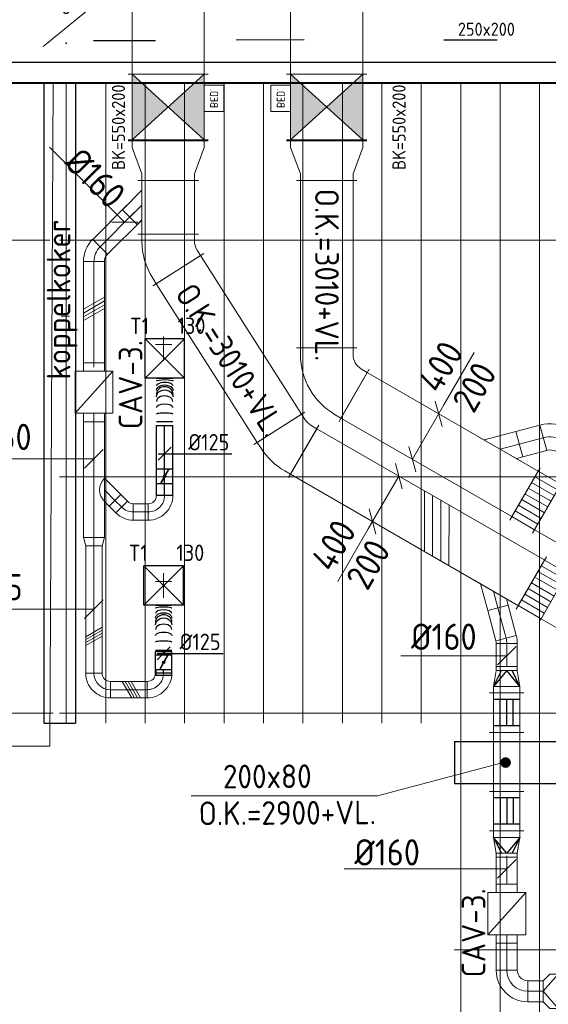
# Model space of a CAD drawing. Header units: millimetres. Extents: x -75017 to 35076, y -1757 to 51354.
# Tile 34 of 41: x -58674 to -54654, y 32231 to 39724. Entities that reach past the tile are written whole.
import ezdxf
from ezdxf.enums import TextEntityAlignment as Align

# ---------------------------------------------------------------- set-up
doc = ezdxf.new("R2010")
doc.units = ezdxf.units.MM
doc.header["$LTSCALE"] = 50
doc.linetypes.add('CENTER2', pattern=[28.575, 19.05, -3.175, 3.175, -3.175])
doc.linetypes.add('HIDDEN', pattern=[9.525, 6.35, -3.175])
for name, color, linetype in [('60', 3, 'Continuous'), ('BALKEN', 7, 'Continuous'), ('SCHACHT-SPARING', 7, 'Continuous'), ('WL570---_DEMONTEREN_HL', 1, 'Continuous'), ('WL570---_TOEVOER', 200, 'Continuous'), ('WL570---_TOEVOER_HL', 1, 'Continuous'), ('WL570---_TOEVOER_RST', 200, 'Continuous'), ('WL570---_TOEVOER_RST_HL', 1, 'Continuous'), ('WL5771--_T_KANAAL-H', 1, 'Continuous'), ('WL5771--_T_KANAAL-H2', 1, 'Continuous'), ('WL5772--_R_KANAAL-H', 1, 'Continuous'), ('WM570---_DEMONTEREN', 1, 'Continuous'), ('WM570---_DEMONTEREN_PR', 1, 'Continuous'), ('WM570---_TOEVOER', 2, 'Continuous'), ('WM570---_TOEVOER_PR', 2, 'Continuous'), ('WM570---_TOEVOER_RST_PR', 1, 'Continuous')]:
    doc.layers.add(name, color=color, linetype=linetype)
for name, color, linetype, lineweight in [('WL570---_BESTAAND-ALGMEEN', 161, 'Continuous', 0), ('WL570---_BESTAAND-HARTLIJN', 161, 'Continuous', 0), ('WL570---_BESTAAND-MAATVOERING', 160, 'Continuous', 0), ('WL570---_BESTAAND-RETOUR', 100, 'Continuous', 0), ('WL570---_BESTAAND-TOEVOER', 200, 'Continuous', 0), ('WL570---_DEMONTEREN', 10, 'Continuous', 0)]:
    doc.layers.add(name, color=color, linetype=linetype, lineweight=lineweight)
doc.layers.get('WL570---_DEMONTEREN').off()
doc.styles.add('BURO-025', font='ISO96.shx', dxfattribs={"height": 125})
doc.styles.add('ISO', font='ISO', dxfattribs={"height": 162})
doc.styles.add('MAATVOERING', font='ISO')

# ---------------------------------------------------------------- blocks, each defined once
blk = doc.blocks.new('MVLINE')
blk.add_line((35.4, -35.4), (-35.4, 35.4))
blk = doc.blocks.new('OAF16000045L')
blk.add_line((-163.1, 0), (163.1, 0))
blk.add_lwpolyline([(-113.1, 0), (-148.5, 35.4), (-35.4, 148.5), (113.1, 0)])
at = {"layer": 'WL570---_BESTAAND-HARTLIJN'}
blk.add_line((-91.9, 91.9), (0, 0), dxfattribs=at)
blk = doc.blocks.new('OTS12512516000H')
blk.add_lwpolyline([(-130, -62.5), (130, -62.5), (130, 62.5), (80, 112.5), (-80, 112.5), (-130, 62.5)], close=True)
at = {"layer": 'WL570---_BESTAAND-HARTLIJN'}
blk.add_line((-130, 0), (130, 0), dxfattribs=at)
at = {"layer": 'WL570---_BESTAAND-TOEVOER'}
blk.add_lwpolyline([(-130, 0), (0, 112.5), (130, 0)], dxfattribs=at)
blk = doc.blocks.new('KARO')
for p, q in [((1, 0.5), (0, 0.5)), ((0, -0.5), (1, -0.5))]:
    blk.add_line(p, q)
at = {"invisible_edges": 15}
blk.add_3dface([(0, 0.5), (0, -0.5), (1, -0.5), (1, 0.5)], dxfattribs=at)
at = {"layer": 'WL570---_BESTAAND-HARTLIJN'}
blk.add_line((0, 0), (1, 0), dxfattribs=at)
blk = doc.blocks.new('OSV1601250650G')
blk.add_lwpolyline([(0, -80), (65.3, -62.5), (65.3, 62.5), (0, 80)], close=True)
at = {"layer": 'WL570---_BESTAAND-HARTLIJN'}
blk.add_line((0, 0), (65.3, 0), dxfattribs=at)
blk = doc.blocks.new('OZA1600125045R')
blk.add_lwpolyline([(88.4, 0), (123.7, 35.4), (35.4, 123.7), (-88.4, 0)])
at = {"layer": 'WL570---_BESTAAND-HARTLIJN'}
blk.add_line((0, 0), (79.5, 79.5), dxfattribs=at)
at = {"layer": 'WL570---_BESTAAND-TOEVOER'}
blk.add_arc((0, 88.4), 125, 225, 315, dxfattribs=at)
blk = doc.blocks.new('OBO12500045H')
blk.add_lwpolyline([(62.5, -51.8, 0.198912), (7.6, 80.8), (-80.8, -7.6, -0.198912), (-62.5, -51.8)], format="xyb", close=True)
at = {"invisible_edges": 15}
for points in [[(-77.1, -11.6), (18.6, 68.7), (7.6, 80.8), (-80.8, -7.6)], [(-73.8, -15.9), (28.6, 55.8), (18.6, 68.7), (-77.1, -11.6)], [(-70.9, -20.5), (37.4, 42), (28.6, 55.8), (-73.8, -15.9)], [(-68.4, -25.4), (44.9, 27.5), (37.4, 42), (-70.9, -20.5)], [(-66.3, -30.4), (51.2, 12.4), (44.9, 27.5), (-68.4, -25.4)], [(-64.6, -35.6), (56.1, -3.2), (51.2, 12.4), (-66.3, -30.4)], [(-63.4, -40.9), (59.7, -19.2), (56.1, -3.2), (-64.6, -35.6)], [(-62.7, -46.3), (61.8, -35.4), (59.7, -19.2), (-63.4, -40.9)], [(-62.5, -51.8), (62.5, -51.8), (61.8, -35.4), (-62.7, -46.3)]]:
    blk.add_3dface(points, dxfattribs=at)
at = {"layer": 'WL570---_BESTAAND-HARTLIJN'}
blk.add_arc((-125, -51.8), 125, 0, 45, dxfattribs=at)
blk = doc.blocks.new('OBO16000015H')
blk.add_lwpolyline([(80, -21.1, 0.065543), (71.8, 41.1), (-82.7, -0.4, -0.065543), (-80, -21.1)], format="xyb", close=True)
at = {"invisible_edges": 15}
for points in [[(-82.2, -2.6), (73.5, 34.3), (71.8, 41.1), (-82.7, -0.4)], [(-81.7, -4.9), (75, 27.5), (73.5, 34.3), (-82.2, -2.6)], [(-81.2, -7.2), (76.4, 20.6), (75, 27.5), (-81.7, -4.9)], [(-80.8, -9.5), (77.5, 13.7), (76.4, 20.6), (-81.2, -7.2)], [(-80.5, -11.8), (78.4, 6.8), (77.5, 13.7), (-80.8, -9.5)], [(-80.3, -14.1), (79.1, -0.1), (78.4, 6.8), (-80.5, -11.8)], [(-80.1, -16.4), (79.6, -7.1), (79.1, -0.1), (-80.3, -14.1)], [(-80, -18.7), (79.9, -14.1), (79.6, -7.1), (-80.1, -16.4)], [(-80, -21.1), (80, -21.1), (79.9, -14.1), (-80, -18.7)]]:
    blk.add_3dface(points, dxfattribs=at)
at = {"layer": 'WL570---_BESTAAND-HARTLIJN'}
blk.add_arc((-160, -21.1), 160, 0, 15, dxfattribs=at)
blk = doc.blocks.new('$RPIJL')
for points in [[(10, 17.3, 0, 16.7, 0), (35, 60.6, 0, 0, 0), (94.3, 163.4, 0, 0, 0)], [(-94.3, -163.4, 0, 16.7, 0), (-69.3, -120.1, 0, 0, 0), (-10, -17.3, 0, 0, 0)]]:
    blk.add_lwpolyline(points, format="xyseb")
blk.add_circle((0, 0), 20)
blk = doc.blocks.new('OBO16000090H')
blk.add_lwpolyline([(80, -160, 0.414214), (-160, 80), (-160, -80, -0.414214), (-80, -160)], format="xyb", close=True)
at = {"invisible_edges": 15}
for points in [[(-146.1, -81.2), (-118.3, 76.4), (-160, 80), (-160, -80)], [(-132.6, -84.8), (-77.9, 65.5), (-118.3, 76.4), (-146.1, -81.2)], [(-120, -90.7), (-40, 47.8), (-77.9, 65.5), (-132.6, -84.8)], [(-108.6, -98.7), (-5.7, 23.9), (-40, 47.8), (-120, -90.7)], [(-98.7, -108.6), (23.9, -5.7), (-5.7, 23.9), (-108.6, -98.7)], [(-90.7, -120), (47.8, -40), (23.9, -5.7), (-98.7, -108.6)], [(-84.8, -132.6), (65.5, -77.9), (47.8, -40), (-90.7, -120)], [(-81.2, -146.1), (76.4, -118.3), (65.5, -77.9), (-84.8, -132.6)], [(-80, -160), (80, -160), (76.4, -118.3), (-81.2, -146.1)]]:
    blk.add_3dface(points, dxfattribs=at)
at = {"layer": 'WL570---_BESTAAND-HARTLIJN'}
blk.add_arc((-160, -160), 160, 0, 90, dxfattribs=at)
blk = doc.blocks.new('VBX1251250012525000')
for points in [[(50, 62.5), (0, 62.5), (0, -62.5), (50, -62.5)], [(300, -62.5), (350, -62.5), (350, 62.5), (300, 62.5)]]:
    blk.add_lwpolyline(points)
blk.add_lwpolyline([(50, -112.5), (300, -112.5), (300, 112.5), (50, 112.5)], close=True)
at = {"layer": 'WL570---_BESTAAND-HARTLIJN'}
blk.add_line((300, 0), (350, 0), dxfattribs=at)
at = {"layer": 'WL570---_BESTAAND-TOEVOER'}
blk.add_line((50, -112.5), (300, 112.5), dxfattribs=at)
blk = doc.blocks.new('OBO12500090H')
blk.add_lwpolyline([(62.5, -125, 0.414214), (-125, 62.5), (-125, -62.5, -0.414214), (-62.5, -125)], format="xyb", close=True)
at = {"invisible_edges": 15}
for points in [[(-114.1, -63.4), (-92.4, 59.7), (-125, 62.5), (-125, -62.5)], [(-103.6, -66.3), (-60.9, 51.2), (-92.4, 59.7), (-114.1, -63.4)], [(-93.8, -70.9), (-31.2, 37.4), (-60.9, 51.2), (-103.6, -66.3)], [(-84.8, -77.1), (-4.5, 18.6), (-31.2, 37.4), (-93.8, -70.9)], [(-77.1, -84.8), (18.6, -4.5), (-4.5, 18.6), (-84.8, -77.1)], [(-70.9, -93.8), (37.4, -31.2), (18.6, -4.5), (-77.1, -84.8)], [(-66.3, -103.6), (51.2, -60.9), (37.4, -31.2), (-70.9, -93.8)], [(-63.4, -114.1), (59.7, -92.4), (51.2, -60.9), (-66.3, -103.6)], [(-62.5, -125), (62.5, -125), (59.7, -92.4), (-63.4, -114.1)]]:
    blk.add_3dface(points, dxfattribs=at)
at = {"layer": 'WL570---_BESTAAND-HARTLIJN'}
blk.add_arc((-125, -125), 125, 0, 90, dxfattribs=at)
blk = doc.blocks.new('OBO12500090ZH')
blk.add_lwpolyline([(-62.5, -125), (62.5, -125), (62.5, 0, 1), (-62.5, 0)], format="xyb", close=True)
at = {"layer": 'WL570---_BESTAAND-HARTLIJN'}
for points in [[(-62.5, 0), (62.5, 0)], [(0, -125), (0, 62.5)]]:
    blk.add_lwpolyline(points, dxfattribs=at)
blk = doc.blocks.new('OAF20000045R')
blk.add_line((-191.4, 0), (191.4, 0))
blk.add_lwpolyline([(-141.4, 0), (35.4, 176.8), (176.8, 35.4), (141.4, 0)])
at = {"layer": 'WL570---_BESTAAND-HARTLIJN'}
blk.add_line((106.1, 106.1), (0, 0), dxfattribs=at)
blk = doc.blocks.new('OBO20000045H')
blk.add_lwpolyline([(100, -82.8, 0.198912), (12.1, 129.3), (-129.3, -12.1, -0.198912), (-100, -82.8)], format="xyb", close=True)
at = {"invisible_edges": 15}
for points in [[(-123.4, -18.6), (29.8, 110), (12.1, 129.3), (-129.3, -12.1)], [(-118.1, -25.5), (45.7, 89.2), (29.8, 110), (-123.4, -18.6)], [(-113.4, -32.8), (59.8, 67.2), (45.7, 89.2), (-118.1, -25.5)], [(-109.4, -40.6), (71.9, 43.9), (59.8, 67.2), (-113.4, -32.8)], [(-106, -48.6), (81.9, 19.8), (71.9, 43.9), (-109.4, -40.6)], [(-103.4, -57), (89.8, -5.2), (81.9, 19.8), (-106, -48.6)], [(-101.5, -65.5), (95.4, -30.7), (89.8, -5.2), (-103.4, -57)], [(-100.4, -74.1), (98.9, -56.7), (95.4, -30.7), (-101.5, -65.5)], [(-100, -82.8), (100, -82.8), (98.9, -56.7), (-100.4, -74.1)]]:
    blk.add_3dface(points, dxfattribs=at)
at = {"layer": 'WL570---_BESTAAND-HARTLIJN'}
blk.add_arc((-200, -82.8), 200, 0, 45, dxfattribs=at)
blk = doc.blocks.new('KARH')
for p, q in [((1, 0.5), (0, 0.5)), ((0, -0.5), (1, -0.5))]:
    blk.add_line(p, q)
at = {"invisible_edges": 15}
blk.add_3dface([(0, 0.5), (0, -0.5), (1, -0.5), (1, 0.5)], dxfattribs=at)
blk = doc.blocks.new('VBK55020000050000')
for p, q in [((0, -305), (0, 305)), ((500, -305), (500, 305))]:
    blk.add_line(p, q)
blk.add_lwpolyline([(0, -275), (500, -275), (500, 275), (0, 275)], close=True)
blk.add_lwpolyline([(0, -275), (500, -275), (500, 275), (0, 275)], close=True)
at = {"layer": 'WL5771--_T_KANAAL-H'}
for p, q in [((0, -275), (500, 275)), ((0, 275), (500, -275))]:
    blk.add_line(p, q, dxfattribs=at)
at = {"layer": 'WL5771--_T_KANAAL-H2'}
for points in [[(0, 275), (500, 275), (250, 0)], [(0, -275), (500, -275), (250, 0)]]:
    blk.add_solid(points, dxfattribs=at)
blk = doc.blocks.new('VTR5502004002007530-0')
for p, q in [((0, -305), (0, 305)), ((300, -230), (300, 230))]:
    blk.add_line(p, q)
blk.add_lwpolyline([(0, -275), (50, -275), (250, -200), (300, -200), (300, 200), (250, 200), (50, 275), (0, 275)], close=True)
blk = doc.blocks.new('OBO16000045H')
blk.add_lwpolyline([(80, -66.3, 0.198912), (9.7, 103.4), (-103.4, -9.7, -0.198912), (-80, -66.3)], format="xyb", close=True)
at = {"invisible_edges": 15}
for points in [[(-98.7, -14.9), (23.9, 88), (9.7, 103.4), (-103.4, -9.7)], [(-94.5, -20.4), (36.6, 71.4), (23.9, 88), (-98.7, -14.9)], [(-90.7, -26.3), (47.8, 53.7), (36.6, 71.4), (-94.5, -20.4)], [(-87.5, -32.5), (57.5, 35.2), (47.8, 53.7), (-90.7, -26.3)], [(-84.8, -38.9), (65.5, 15.8), (57.5, 35.2), (-87.5, -32.5)], [(-82.7, -45.6), (71.8, -4.2), (65.5, 15.8), (-84.8, -38.9)], [(-81.2, -52.4), (76.4, -24.6), (71.8, -4.2), (-82.7, -45.6)], [(-80.3, -59.3), (79.1, -45.4), (76.4, -24.6), (-81.2, -52.4)], [(-80, -66.3), (80, -66.3), (79.1, -45.4), (-80.3, -59.3)]]:
    blk.add_3dface(points, dxfattribs=at)
at = {"layer": 'WL570---_BESTAAND-HARTLIJN'}
blk.add_arc((-160, -66.3), 160, 0, 45, dxfattribs=at)
blk = doc.blocks.new('VBO4002004002005050-1')
for p, q in [((115.7, 246.7), (-272.5, -0.2)), ((-230, -146.1), (230, -146.1))]:
    blk.add_line(p, q)
blk.add_lwpolyline([(-200, -146.1), (200, -146.1), (200, -96.1, 0.142596), (117.2, 188.4), (90.4, 230.6), (-247.1, 15.9), (-220.3, -26.3, -0.142596), (-200, -96.1)], format="xyb", close=True)
blk = doc.blocks.new('VBO4002004002005050-2')
for p, q in [((143.4, 222.4), (-264.4, 9.7)), ((-230, -130.9), (230, -130.9))]:
    blk.add_line(p, q)
blk.add_lwpolyline([(-200, -130.9), (200, -130.9), (200, -80.9, 0.12074), (140, 164.2), (116.8, 208.5), (-237.8, 23.6), (-214.7, -20.8, -0.12074), (-200, -80.9)], format="xyb", close=True)
blk = doc.blocks.new('VBO4002004002005050-3')
for p, q in [((-93.3, 319.4), (-323.3, -78.9)), ((-230, -240.5), (230, -240.5))]:
    blk.add_line(p, q)
blk.add_lwpolyline([(-200, -240.5), (200, -240.5), (200, -190.5, 0.267949), (-65, 268.5), (-108.3, 293.5), (-308.3, -52.9), (-265, -77.9, -0.267949), (-200, -190.5)], format="xyb", close=True)
blk = doc.blocks.new('BEDIENING')
blk.add_lwpolyline([(0, -100), (0, 100), (150, 100), (150, -100)], close=True)
at = {"layer": 'WL570---_BESTAAND-RETOUR', "style": 'ISO'}
blk.add_text('BED.', height=60, rotation=90, dxfattribs=at).set_placement((75, 0), align=Align.MIDDLE_CENTER)
blk = doc.blocks.new('VV340020040015002000GO')
for p, q in [((0, -230), (0, 230)), ((200, -230), (200, 230)), ((0, 200), (200, 200)), ((0, -200), (200, -200))]:
    blk.add_line(p, q)
at = {"layer": 'WL570---_BESTAAND-RETOUR'}
for p, q in [((0, -200), (0, 200)), ((0, 150), (200, 150)), ((200, -200), (200, 200)), ((0, 100), (200, 100)), ((0, 50), (200, 50)), ((0, 0), (200, 0)), ((0, -50), (200, -50)), ((0, -100), (200, -100)), ((0, -150), (200, -150))]:
    blk.add_line(p, q, dxfattribs=at)
blk = doc.blocks.new('VRO2008000160200003-0')
for p, q in [((0, 130), (0, -130)), ((50, -100), (50, 100)), ((170, -80), (170, 80))]:
    blk.add_line(p, q)
blk.add_lwpolyline([(0, 100), (0, -100), (50, -100), (170, -80), (200, -80), (200, 80), (170, 80), (50, 100)], close=True)
at = {"layer": 'WL5772--_R_KANAAL-H'}
for p, q in [((50, 100), (170, 40)), ((50, -100), (170, -40))]:
    blk.add_line(p, q, dxfattribs=at)
blk.add_lwpolyline([(50, -100), (170, 0), (50, 100)], dxfattribs=at)
blk = doc.blocks.new('VSP200802008020030000')
for p, q in [((0, -130), (0, 130)), ((300, -130), (300, 130))]:
    blk.add_line(p, q)
blk.add_lwpolyline([(0, -100), (300, -100), (300, 100), (0, 100)], close=True)
at = {"layer": 'WL5772--_R_KANAAL-H'}
for p, q in [((50, -100), (50, 100)), ((250, -100), (250, 100)), ((50, 50), (250, 50)), ((50, 0), (250, 0)), ((50, -50), (250, -50))]:
    blk.add_line(p, q, dxfattribs=at)
blk = doc.blocks.new('UISO')
for p, q in [((0, 0.18), (1, 0.757)), ((0, 0), (1, 0.577))]:
    blk.add_line(p, q)
at = {"layer": 'WL570---_BESTAAND-TOEVOER'}
for p, q in [((0, 0.36), (1, 0.937)), ((0, -0.18), (1, 0.397))]:
    blk.add_line(p, q, dxfattribs=at)
blk = doc.blocks.new('Block plafond 7e midden')
at = {"color": 8, "linetype": 'Continuous', "lineweight": 13}
for p, q in [((9885, -5460), (9910, -409.6)), ((10010, -412.2), (10010, -5287.6)), ((10310, -410), (10310, -5285)), ((10610, -410), (10610, -5285)), ((10910, -410), (10910, -5285)), ((11210, -410), (11210, -5285)), ((11510, -410), (11510, -5285)), ((11810, -410), (11810, -5285)), ((12110, -410), (12110, -5285)), ((12410, -410), (12410, -5285)), ((12710, -410), (12710, -5285)), ((13010, -410), (13010, -17210)), ((13310, -410), (13310, -17210)), ((13610, -410), (13610, -17210)), ((7510, -1610), (9885, -1610)), ((9960, -1610), (16171.1, -1610)), ((9960, -3410), (16776.7, -3410)), ((7510, -5210), (9910, -5210)), ((9960, -5210), (17197.6, -5210)), ((9585, -5460), (9885, -5460)), ((17445.9, -7010), (12960, -7010))]:
    blk.add_line(p, q, dxfattribs=at)
at = {"color": 8, "linetype": 'Continuous', "lineweight": 13, "flags": 128}
blk.add_lwpolyline([(15437.9, 40), (13835, 40), (13835, -410), (2509.8, -410), (2509.8, 0), (0, 0), (0, -17620)], dxfattribs=at)
blk = doc.blocks.new('*U592')
at = {"color": 0, "ltscale": 10}
for p, q in [((150, 150, -2500), (-150, 150, -2500)), ((-150, -150, -2500), (-150, 150, -2500)), ((150, -150, -2500), (-150, 150, -2500)), ((-150, -150, -2500), (150, 150, -2500)), ((150, -150, -2500), (150, 150, -2500)), ((150, -150, -2500), (-150, -150, -2500))]:
    blk.add_line(p, q, dxfattribs=at)
at = {"layer": 'WL570---_TOEVOER_RST_HL', "linetype": 'CENTER2'}
blk.add_circle((0, 0, -2500), 0.075, dxfattribs=at)
at = {"layer": 'WL570---_TOEVOER_RST', "color": 2, "style": 'BURO-025'}
for tag in ['MC', 'Q']:
    blk.add_attdef(tag, text='', height=125, dxfattribs=at).set_placement((0, 0), align=Align.MIDDLE)
at = {"layer": 'WM570---_TOEVOER_RST_PR', "color": 2, "style": 'BURO-025'}
blk.add_attdef('POSNR', text='', height=125, dxfattribs=at).set_placement((0, 0), align=Align.MIDDLE)
blk = doc.blocks.new('*U609')
at = {"color": 0, "ltscale": 10}
for p, q in [((0, 62.5, -2700), (89.8, 62.5, -2700)), ((0, -62.5, -2700), (0, 62.5, -2700)), ((0, -62.5, -2700), (89.8, -62.5, -2700))]:
    blk.add_line(p, q, dxfattribs=at)
at = {"layer": 'WL570---_TOEVOER_HL', "linetype": 'CENTER2'}
blk.add_line((0, 0, -2700), (89.8, 0, -2700), dxfattribs=at)
at = {"layer": 'WM570---_TOEVOER_PR', "color": 2, "style": 'BURO-025'}
blk.add_attdef('POSNR', text='', height=125, dxfattribs=at).set_placement((0, 0), align=Align.MIDDLE)
blk = doc.blocks.new('*U610')
at = {"color": 0, "ltscale": 10}
for p, q in [((0, 62.5, -2700), (26.4, 62.5, -2700)), ((26.4, 62.5, -2700), (26.4, -62.5, -2700)), ((0, -62.5, -2700), (26.4, -62.5, -2700))]:
    blk.add_line(p, q, dxfattribs=at)
at = {"layer": 'WL570---_TOEVOER_HL', "linetype": 'CENTER2'}
blk.add_line((0, 0, -2700), (26.4, 0, -2700), dxfattribs=at)
at = {"layer": 'WM570---_TOEVOER_PR', "color": 2, "style": 'BURO-025'}
blk.add_attdef('POSNR', text='', height=125, dxfattribs=at).set_placement((0, 0), align=Align.MIDDLE)
blk = doc.blocks.new('*U611')
at = {"color": 0, "ltscale": 10}
for p, q in [((0, 62.5, -2700), (26.4, 62.5, -2700)), ((0, -62.5, -2700), (0, 62.5, -2700)), ((0, -62.5, -2700), (26.4, -62.5, -2700))]:
    blk.add_line(p, q, dxfattribs=at)
at = {"layer": 'WL570---_TOEVOER_HL', "linetype": 'CENTER2'}
blk.add_line((0, 0, -2700), (26.4, 0, -2700), dxfattribs=at)
at = {"layer": 'WM570---_TOEVOER_PR', "color": 2, "style": 'BURO-025'}
blk.add_attdef('POSNR', text='', height=125, dxfattribs=at).set_placement((0, 0), align=Align.MIDDLE)
blk = doc.blocks.new('*U612')
at = {"ltscale": 10}
for p, q in [((-56.5, 59.4, -2700), (-100.8, 59.4, -2700)), ((-100.8, -59.4, -2700), (-100.8, 59.4, -2700)), ((-56.5, 62.5, -2700), (56.4, 62.5, -2700)), ((-56.5, -62.5, -2700), (-56.5, 62.5, -2700)), ((-49.4, 27.3, -2700), (-48.4, 29.1, -2700)), ((48.4, -29.1, -2700), (-49.4, 27.3, -2700)), ((49.4, -27.3, -2700), (-48.4, 29.1, -2700)), ((56.4, 62.5, -2700), (56.4, -62.5, -2700)), ((-56.5, -59.4, -2700), (-100.8, -59.4, -2700)), ((-56.5, -62.5, -2700), (56.4, -62.5, -2700)), ((48.4, -29.1, -2700), (49.4, -27.3, -2700))]:
    blk.add_line(p, q, dxfattribs=at)
blk.add_circle((0, 0, -2700), 9.41, dxfattribs=at)
at = {"layer": 'WL570---_TOEVOER', "color": 2, "style": 'BURO-025'}
blk.add_attdef('I', text='', height=125, dxfattribs=at).set_placement((0, 0), align=Align.MIDDLE)
at = {"layer": 'WM570---_TOEVOER_PR', "color": 2, "style": 'BURO-025'}
blk.add_attdef('POSNR', text='', height=125, dxfattribs=at).set_placement((0, 0), align=Align.MIDDLE)
blk = doc.blocks.new('*U613')
at = {"color": 0, "ltscale": 10}
for p, q in [((0, 62.5, -2700), (0, -62.5, -2700)), ((35.2, 62.5, -2700), (35.2, -62.5, -2700)), ((378.4, 62.6, -2700), (378.4, -62.4, -2700))]:
    blk.add_line(p, q, dxfattribs=at)
for centre, major_axis, ratio, start_param, end_param in [((97.1, 0, -2700), (0, -62.5), 0.142069, 0.000005, 3.141598), ((193.3, 0, -2700), (0, -62.5), 0.655019, 0.000043, 3.141636), ((252.4, 0, -2700), (0, 62.5), 0.843238, 3.141483, 6.283075), ((316.4, 0, -2700), (0, 62.5), 0.414963, 3.141574, 6.283166)]:
    blk.add_ellipse(centre, major_axis=major_axis, ratio=ratio, start_param=start_param, end_param=end_param, dxfattribs=at)
at = {"color": 0, "ltscale": 10, "extrusion": (0, 0, -1)}
for centre, major_axis, ratio, start_param, end_param in [((148.3, 0, -2700), (0, 62.5), 0.414963, 0.000019, 3.141612), ((228.6, 0, -2700), (0, 62.5), 0.843238, 0.00011, 3.141703), ((280.5, 0, -2700), (0, -62.5), 0.655019, 3.141549, 6.283142), ((357.2, 0.1, -2700), (0, -62.5), 0.142069, 3.141587, 6.28318)]:
    blk.add_ellipse(centre, major_axis=major_axis, ratio=ratio, start_param=start_param, end_param=end_param, dxfattribs=at)
at = {"layer": 'WM570---_TOEVOER_PR', "color": 2, "style": 'BURO-025'}
blk.add_attdef('POSNR', text='', height=125, dxfattribs=at).set_placement((0, 0), align=Align.MIDDLE)
blk = doc.blocks.new('*U614')
at = {"ltscale": 10}
for p, q in [((-56.5, 62.5, -2700), (56.4, 62.5, -2700)), ((-56.5, -62.5, -2700), (-56.5, 62.5, -2700)), ((-49.4, 27.3, -2700), (-48.4, 29.1, -2700)), ((48.4, -29.1, -2700), (-49.4, 27.3, -2700)), ((49.4, -27.3, -2700), (-48.4, 29.1, -2700)), ((56.4, 62.5, -2700), (56.4, -62.5, -2700)), ((-56.5, -62.5, -2700), (56.4, -62.5, -2700)), ((48.4, -29.1, -2700), (49.4, -27.3, -2700))]:
    blk.add_line(p, q, dxfattribs=at)
blk.add_circle((0, 0, -2700), 9.41, dxfattribs=at)
at = {"layer": 'WL570---_TOEVOER', "color": 2, "style": 'BURO-025'}
blk.add_attdef('I', text='', height=125, dxfattribs=at).set_placement((0, 0), align=Align.MIDDLE)
at = {"layer": 'WM570---_TOEVOER_PR', "color": 2, "style": 'BURO-025'}
blk.add_attdef('POSNR', text='', height=125, dxfattribs=at).set_placement((0, 0), align=Align.MIDDLE)
blk = doc.blocks.new('*U615')
at = {"color": 0, "ltscale": 10}
for p, q in [((0, 62.5, -2700), (329.8, 62.5, -2700)), ((329.8, 62.5, -2700), (329.8, -62.5, -2700)), ((0, -62.5, -2700), (329.8, -62.5, -2700))]:
    blk.add_line(p, q, dxfattribs=at)
at = {"layer": 'WL570---_TOEVOER_HL', "linetype": 'CENTER2'}
blk.add_line((0, 0, -2700), (329.8, 0, -2700), dxfattribs=at)
at = {"layer": 'WM570---_TOEVOER_PR', "color": 2, "style": 'BURO-025'}
blk.add_attdef('POSNR', text='', height=125, dxfattribs=at).set_placement((0, 0), align=Align.MIDDLE)
blk = doc.blocks.new('*U616')
at = {"color": 0, "ltscale": 10}
for p, q in [((0, 62.5, -2700), (0, -62.5, -2700)), ((29.5, 62.5, -2700), (29.5, -62.5, -2700)), ((360.3, 60.9, -2700), (360.3, -64.1, -2700))]:
    blk.add_line(p, q, dxfattribs=at)
for centre, major_axis, ratio, start_param, end_param in [((86, 0, -2700), (-0.1, -62.5), 0.144449, 6.283014, 9.424607), ((183.5, -0.4, -2700), (-0.5, -62.5), 0.664157, 6.281807, 9.4234), ((241.5, -1.1, -2700), (0.8, 62.5), 0.852474, 3.145211, 6.279567), ((301.5, -1.5, -2700), (0.2, 62.5), 0.421535, 3.142187, 6.28378)]:
    blk.add_ellipse(centre, major_axis=major_axis, ratio=ratio, start_param=start_param, end_param=end_param, dxfattribs=at)
at = {"color": 0, "ltscale": 10, "extrusion": (0, 0, -1)}
for centre, major_axis, ratio, start_param, end_param in [((138, -0.1, -2700), (0.2, 62.5), 0.421535, 6.282591, 9.424183), ((218.8, -0.7, -2700), (0.8, 62.5), 0.852474, 6.279567, 9.42116), ((267.7, -1.3, -2700), (-0.5, -62.5), 0.664157, 3.142971, 6.284564), ((340.1, -1.6, -2700), (-0.1, -62.5), 0.144449, 3.141764, 6.283356)]:
    blk.add_ellipse(centre, major_axis=major_axis, ratio=ratio, start_param=start_param, end_param=end_param, dxfattribs=at)
at = {"layer": 'WM570---_TOEVOER_PR', "color": 2, "style": 'BURO-025'}
blk.add_attdef('POSNR', text='', height=125, dxfattribs=at).set_placement((0, 0), align=Align.MIDDLE)
blk = doc.blocks.new('*U617')
at = {"color": 0, "ltscale": 10}
for p, q in [((0, 62.5), (420.9, 62.5)), ((0, -62.5), (0, 62.5)), ((420.9, 62.5), (420.9, -62.5)), ((0, -62.5), (420.9, -62.5))]:
    blk.add_line(p, q, dxfattribs=at)
at = {"layer": 'WL570---_DEMONTEREN_HL', "linetype": 'CENTER2'}
blk.add_line((0, 0), (420.9, 0), dxfattribs=at)
at = {"layer": 'WM570---_DEMONTEREN_PR', "color": 2, "style": 'BURO-025'}
blk.add_attdef('POSNR', text='', height=125, dxfattribs=at).set_placement((0, 0), align=Align.MIDDLE)
blk = doc.blocks.new('*U632')
at = {"layer": 'WM570---_DEMONTEREN', "color": 0, "ltscale": 10}
for p, q in [((-50, -50), (50, 50)), ((-50, 0), (510.5, 0))]:
    blk.add_line(p, q, dxfattribs=at)
at = {"layer": 'WM570---_DEMONTEREN', "color": 0, "style": 'BURO-025'}
blk.add_text('%%c125', height=125, dxfattribs=at).set_placement((180.2, 25))
blk = doc.blocks.new('*U633')
at = {"layer": 'WM570---_TOEVOER', "color": 0, "ltscale": 10}
for p, q in [((-50, -50), (50, 50)), ((-50, 0), (451.6, 0))]:
    blk.add_line(p, q, dxfattribs=at)
at = {"layer": 'WM570---_TOEVOER', "color": 0, "style": 'BURO-025'}
blk.add_text('%%c125', height=125, dxfattribs=at).set_placement((121.2, 25))

msp = doc.modelspace()

# ---------------------------------------------------------------- linework, layer by layer
at = {"layer": '60', "linetype": 'Continuous'}
for p, q in [((-58112.1, 39566.5), (-57640, 39566.5)), ((-57026.7, 39571.9), (-56510, 39572.5)), ((-55447.8, 39571.5), (-55043.3, 39571.5))]:
    msp.add_line(p, q, dxfattribs=at)
for points in [[(-55145, 40027.5, 0, 33.3, 0), (-55195, 39940.9, 0, 0, 0), (-55432.3, 39529.9, 0, 0, 0)], [(-57327.2, 39927.5, 0, 33.3, 0), (-57377.2, 39840.9, 0, 0, 0), (-57614.5, 39429.9, 0, 0, 0)]]:
    msp.add_lwpolyline(points, format="xyseb", dxfattribs=at)
at = {"layer": 'BALKEN'}
for p, q in [((-68519.1, 39401.2), (-52647.2, 39401.2)), ((-68519.1, 39241.2), (-52647.2, 39241.2)), ((-58489.8, 39241.2), (-58489.8, 34370.8)), ((-58249.8, 39241.2), (-58249.8, 34370.8)), ((-58489.8, 34370.8), (-58249.8, 34370.8)), ((-55367.6, 34230.8), (-51015.4, 34230.8)), ((-55367.6, 34230.8), (-55367.6, 33910.8)), ((-55367.6, 33910.8), (-51015.4, 33910.8))]:
    msp.add_line(p, q, dxfattribs=at)
at = {"layer": 'SCHACHT-SPARING'}
msp.add_point((-58320, 39545.8), dxfattribs=at)
at = {"layer": 'WL570---_BESTAAND-MAATVOERING'}
for p, q in [((-58494.8, 39520.8), (-57926.4, 39984.6)), ((-54975.9, 34076.1), (-55952.4, 33818.5)), ((-57368.7, 33818.5), (-55952.4, 33818.5))]:
    msp.add_line(p, q, dxfattribs=at)
at = {"layer": 'WL570---_BESTAAND-MAATVOERING', "linetype": 'HIDDEN'}
msp.add_lwpolyline([(-56632.3, 39454.9, 0, 33.3, 0), (-56582.3, 39541.5, 0, 0, 0), (-56345, 39952.5, 0, 0, 0)], format="xyseb", dxfattribs=at)
at = {"layer": 'WL570---_BESTAAND-MAATVOERING'}
for points in [[(-57876, 38182.5), (-58004.7, 38311.1), (-58447.5, 38753.9)], [(-55687.4, 36379.1), (-55448.8, 36792.3), (-55218.1, 37192)], [(-58109.3, 36382.1), (-58533.1, 36382.1), (-59159.3, 36382.1)], [(-55790.4, 36251.2), (-56022.6, 35849), (-56253.3, 35449.3)], [(-58109.3, 35238.7), (-58601.1, 35238.7), (-59213, 35238.7)], [(-54969.8, 34884.3), (-55148.6, 34884.3), (-55774.8, 34884.3)], [(-54969.8, 33262.4), (-55579.8, 33262.4), (-56206, 33262.4)]]:
    msp.add_lwpolyline(points, dxfattribs=at)
at = {"layer": 'WL570---_BESTAAND-MAATVOERING', "const_width": 40}
msp.add_lwpolyline([(-54993.5, 34057.5, 1), (-54963.3, 34083.7, 1)], format="xyb", close=True, dxfattribs=at)
at = {"layer": 'WL570---_BESTAAND-RETOUR'}
msp.add_line((-58295.9, 37468.2), (-58358.4, 37468.2), dxfattribs=at)

# ---------------------------------------------------------------- block references
at = {"layer": 'SCHACHT-SPARING'}
msp.add_blockref('$RPIJL', (-58320, 39790.8), dxfattribs=at)
at = {"layer": 'WL570---_BESTAAND-ALGMEEN', "xscale": -1, "rotation": 359.9999999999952}
for p in [(-57120.4, 39125.7), (-56613.8, 39125.7)]:
    msp.add_blockref('BEDIENING', p, dxfattribs=at)
at = {"layer": 'WL570---_BESTAAND-MAATVOERING', "xscale": 2, "yscale": 2, "zscale": 2}
for p, rotation in [((-57876, 38182.5), 44.99999999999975), ((-55487.4, 36725.5), 150.0000000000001), ((-58109.3, 36382.1), 90.0000000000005), ((-55687.4, 36379.1), 150.0000000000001), ((-55790.4, 36251.2), 150.0000000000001), ((-55990.4, 35904.8), 150.0000000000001), ((-58109.3, 35238.7), 89.99999999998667), ((-54969.8, 34884.3), 89.999999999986), ((-54969.8, 33262.4), 89.9999999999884)]:
    msp.add_blockref('MVLINE', p, dxfattribs=dict(at, rotation=rotation))
at = {"layer": 'WL570---_BESTAAND-RETOUR'}
for name, p, xscale, yscale, zscale, rotation in [('KARH', (-56338.8, 38801.4), 1018.501311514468, 550, 200, 90), ('KARH', (-56338.8, 38535.1), 1308.513415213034, 400, 200, 270), ('KARH', (-56130.5, 36865.8), 1500.304177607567, 400, 200, 330.0000000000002), ('KARO', (-54874.3, 36494), 188.9270226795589, 200, 200, 14.99999999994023), ('KARH', (-54658, 36015.7), 1271.302824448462, 400, 150, 330.0000000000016)]:
    msp.add_blockref(name, p, dxfattribs=dict(at, xscale=xscale, yscale=yscale, zscale=zscale, rotation=rotation))
for name, p, rotation in [('VBK55020000050000', (-56338.8, 39308.7), 270), ('VTR5502004002007530-0', (-56338.8, 38801.4), 270), ('VBO4002004002005050-3', (-56338.8, 36986.1), 180), ('OBO20000045H', (-54611.8, 36564.4), 59.99999999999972), ('OAF20000045R', (-55019.2, 36455.2), 329.9999999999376), ('VV340020040015002000GO', (-54831.2, 36115.7), 330.0000000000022)]:
    msp.add_blockref(name, p, dxfattribs=dict(at, rotation=rotation))
at = {"layer": 'WL570---_BESTAAND-TOEVOER'}
for name, p, xscale, yscale, zscale, rotation in [('KARH', (-57544.8, 38801.4), 1018.826078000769, 550, 200, 90), ('KARH', (-57544.8, 38535.1), 444.0935555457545, 400, 200, 270), ('KARO', (-57802.3, 38256.1), 367.8349068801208, 160, 160, 224.9999999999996), ('KARH', (-56698.4, 36614.4), 1430.941948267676, 400, 200, 122.4617594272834), ('KARO', (-58109.3, 37882.9), 802.7449337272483, 160, 160, 270.0000000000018), ('VBX1251250012525000', (-58109.3, 37112.6), -1.28, 1.28, 1.28, 89.99999999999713), ('KARO', (-58109.3, 35784.7), 920.4572688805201, 160, 160, 90.00000000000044), ('KARH', (-56514.8, 36438.5), 2001.618611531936, 400, 200, 330.0000000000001), ('UISO', (-55471.5, 35605.2), 400.0000000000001, 400.0000000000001, 400.0000000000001, 59.99999999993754), ('KARO', (-57898.3, 36014.7), 72.76049947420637, 125, 125, 134.9999999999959), ('KARO', (-57696.6, 35978.1), 113.3653767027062, 125, 125, 179.9999999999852), ('KARO', (-58109.3, 34750.6), 968.7817463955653, 125, 125, 89.99999999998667), ('KARH', (-54072.7, 35028.6), 629.0714401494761, 400, 150, 150.0000000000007), ('KARO', (-55036.9, 35248.3), 238.2249986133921, 160, 160, 284.9999999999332), ('KARO', (-54969.8, 34799.7), 177.1083703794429, 160, 160, 89.99999999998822), ('KARO', (-57704.3, 34625.6), 279.9840669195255, 125, 125, 179.9999999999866), ('UISO', (-57871.8, 34688.1), 125, 125, 125, 270), ('KARH', (-54969.8, 33780.5), 520.2154862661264, 200, 80, 90), ('KARO', (-54969.8, 33361.8), 216.8206855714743, 160, 160, 269.9999999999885), ('VBX1251250012525000', (-54969.8, 33144.9), -1.28, 1.28, 1.28, 89.99999999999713), ('KARO', (-54969.8, 32490.4), 236.3635909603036, 160, 160, 89.9999999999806)]:
    msp.add_blockref(name, p, dxfattribs=dict(at, xscale=xscale, yscale=yscale, zscale=zscale, rotation=rotation))
for name, p in [('Block plafond 7e midden', (-68330, 39655.8)), ('OBO16000015H', (-54969.8, 34997.9))]:
    msp.add_blockref(name, p, dxfattribs=at)
for name, p, rotation in [('VBK55020000050000', (-57544.8, 39308.7), 270), ('VTR5502004002007530-0', (-57544.8, 38801.4), 270), ('OAF16000045L', (-57744.8, 38313.5), 90), ('VBO4002004002005050-1', (-57544.8, 37945), 180), ('OBO16000045H', (-58109.3, 37949.2), 134.9999999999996), ('VBO4002004002005050-2', (-56628.1, 36503.9), 212.4617594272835), ('OZA1600125045R', (-58029.3, 36145.7), 270), ('OBO12500045H', (-57861.7, 35978.1), 224.9999999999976), ('OBO12500090H', (-57571.6, 35978.1), 269.9999999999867), ('OSV1601250650G', (-58109.3, 35784.7), 269.9999999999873), ('VV340020040015002000GO', (-54782.4, 35438.3), 330.0000000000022), ('OAF16000045L', (-55070.6, 35373.9), 149.9999999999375), ('VRO2008000160200003-0', (-54969.8, 34600.7), 90), ('OBO12500090H', (-58109.3, 34625.6), 179.9999999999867), ('OBO12500090H', (-57579.3, 34625.6), 269.9999999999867), ('VSP200802008020030000', (-54969.8, 34300.7), 90)]:
    msp.add_blockref(name, p, dxfattribs=dict(at, rotation=rotation))
for name, p, xscale, yscale, zscale in [('UISO', (-58189.3, 37462.9), 160, 160, 160), ('UISO', (-58171.8, 34983.7), 125, 125, 125), ('KARO', (-54809.8, 32330.4), 117.9784506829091, 160, 160)]:
    msp.add_blockref(name, p, dxfattribs=dict(at, xscale=xscale, yscale=yscale, zscale=zscale))
at = {"layer": 'WL570---_BESTAAND-TOEVOER', "xscale": -1, "rotation": 90}
for name, p in [('VSP200802008020030000', (-54969.8, 33851.7)), ('VRO2008000160200003-0', (-54969.8, 33551.7)), ('OBO16000090H', (-54969.8, 32330.4)), ('OTS12512516000H', (-54579.3, 32330.4))]:
    msp.add_blockref(name, p, dxfattribs=at)
at = {"layer": 'WL570---_DEMONTEREN'}
for p in [(-57579.3, 37251.9), (-57579.3, 35449.5)]:
    msp.add_blockref('OBO12500090ZH', p, dxfattribs=at)
at = {"layer": 'WL570---_DEMONTEREN', "rotation": 90}
msp.add_blockref('*U617', (-57571.6, 36103.1), dxfattribs=at)
at = {"layer": 'WL570---_TOEVOER', "rotation": 90}
for name, p in [('*U616', (-57571.6, 36635.6, 2700)), ('*U615', (-57571.6, 36305.8, 2700)), ('*U614', (-57571.6, 36249.3, 2700)), ('*U609', (-57571.6, 36103.1, 2700)), ('*U613', (-57579.3, 34889.9, 2700)), ('*U610', (-57579.3, 34889.9, 2700)), ('*U612', (-57579.3, 34833.5, 2700)), ('*U611', (-57579.3, 34750.6, 2700))]:
    msp.add_blockref(name, p, dxfattribs=at)
at = {"layer": 'WL570---_TOEVOER_RST'}
ref = msp.add_blockref('*U592', (-57569.9, 37145.8, 2500), dxfattribs=at)
ref.add_attrib('Q', '130', (-57473.1, 37332.3), dxfattribs={"color": 2, "height": 125, "style": 'BURO-025'})
ref.add_attrib('MC', 'T1', (-57835.1, 37331.4), dxfattribs={"color": 2, "height": 125, "style": 'BURO-025'})
ref = msp.add_blockref('*U592', (-57579.4, 35418.3, 2500), dxfattribs=at)
ref.add_attrib('Q', '130', (-57482.5, 35604.8), dxfattribs={"color": 2, "height": 125, "style": 'BURO-025'})
ref.add_attrib('MC', 'T1', (-57844.5, 35603.8), dxfattribs={"color": 2, "height": 125, "style": 'BURO-025'})
at = {"layer": 'WM570---_TOEVOER'}
for name, p in [('*U632', (-57571.6, 36420.9)), ('*U633', (-57579.3, 34902, 2700))]:
    msp.add_blockref(name, p, dxfattribs=at)

# ---------------------------------------------------------------- texts
at = {"layer": 'WL570---_BESTAAND-MAATVOERING', "style": 'ISO'}
msp.add_text('250x200', height=100, dxfattribs=at).set_placement((-55341.4, 39571.5), align=Align.BOTTOM_LEFT)
at = {"layer": 'WL570---_BESTAAND-MAATVOERING', "style": 'MAATVOERING'}
for s, rotation, p in [('%%c160', 315, (-57992.9, 38271.3)), ('400', 60, (-56105.3, 35839.1)), ('200', 60, (-55845.5, 35689.1))]:
    msp.add_text(s, height=200, rotation=rotation, dxfattribs=at).set_placement(p, align=Align.RIGHT)
at = {"layer": 'WL570---_BESTAAND-MAATVOERING'}
for s, height, rotation, style, p in [('koppelkoker ', 180, 90, 'MAATVOERING', (-58288.3, 36985.3)), ('O.K.=3010+VL.', 180, 270, 'ISO', (-56427.3, 38438.1)), ('O.K.=3010+VL.', 180, 302.39966, 'ISO', (-57498.9, 37641.6)), ('CAV-3.', 180, 90, 'MAATVOERING', (-57740.9, 36607.7)), ('400', 200, 60, 'MAATVOERING', (-55481.6, 36869)), ('200', 200, 60, 'MAATVOERING', (-55221.8, 36719)), ('200x80', 180, 0.31481, 'ISO', (-57128, 33873.8)), ('O.K.=2900+VL.', 180, 0.31481, 'ISO', (-57313.2, 33594.1)), ('CAV-3.', 180, 90, 'MAATVOERING', (-55132, 32436.4))]:
    msp.add_text(s, height=height, rotation=rotation, dxfattribs=dict(at, style=style)).set_placement(p)
at = {"layer": 'WL570---_BESTAAND-MAATVOERING', "style": 'MAATVOERING'}
for s, p in [('%%c160', (-58583.1, 36448.8)), ('%%c125', (-58651.1, 35305.3)), ('%%c160', (-55198.6, 34928.4)), ('%%c160', (-55629.8, 33287.6))]:
    msp.add_text(s, height=200, dxfattribs=at).set_placement(p, align=Align.RIGHT)
at = {"layer": 'WL570---_BESTAAND-RETOUR', "style": 'ISO'}
for p in [(-57923.3, 38905.8), (-55789.3, 38905.8)]:
    msp.add_text('BK=550x200', height=100, rotation=90, dxfattribs=at).set_placement(p, align=Align.MIDDLE)

doc.saveas('drawing.dxf')
